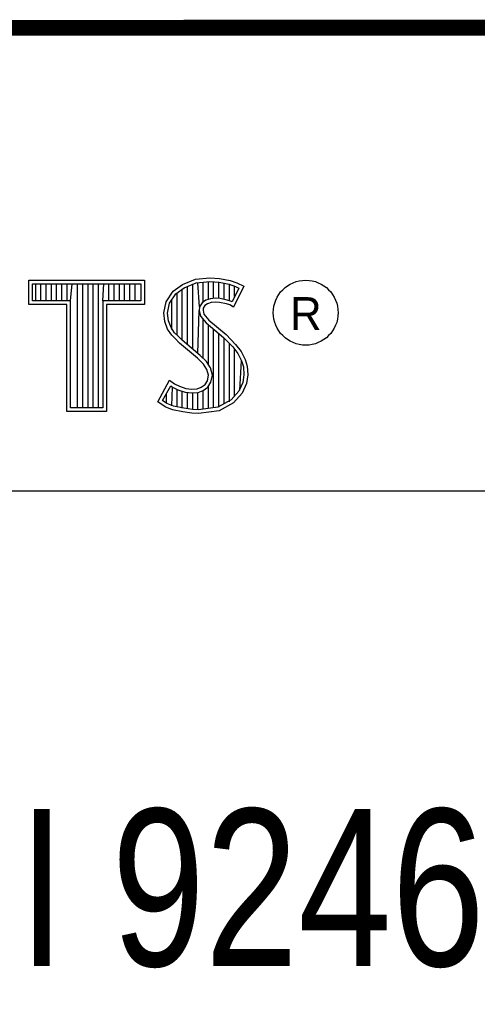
# Model space of a CAD drawing. Header units: inches. Extents: x 0 to 22, y 0 to 17.
# Tile 19 of 28: x 18.452 to 19.036, y 1.716 to 2.97. Entities that reach past the tile are written whole.
import ezdxf

# ---------------------------------------------------------------- set-up
doc = ezdxf.new("R2010")
doc.units = ezdxf.units.IN
doc.header["$LTSCALE"] = 1.21
doc.header["$MEASUREMENT"] = 0
doc.layers.get('0').update_dxf_attribs({"linetype": 'CONTINUOUS'})
doc.layers.add('NOTE', color=7, linetype='CONTINUOUS')
doc.styles.get("Standard").update_dxf_attribs({"font": 'txt', "width": 0.8})
doc.styles.add('TEXTSTYLE_2', font='txt')

msp = doc.modelspace()

# ---------------------------------------------------------------- linework, layer by layer
at = {"color": 2, "linetype": 'CONTINUOUS'}
for p, q in [((16.375, 2.96), (21.5, 2.96)), ((16.3737, 2.9596), (21.5037, 2.9596)), ((18.4641, 2.6383), (18.6117, 2.6383)), ((18.4641, 2.607), (18.4641, 2.6383)), ((18.6117, 2.6383), (18.6117, 2.607)), ((18.6599, 2.6327), (18.6766, 2.6393)), ((18.6622, 2.6284), (18.6777, 2.6346)), ((18.6766, 2.6393), (18.695, 2.6413)), ((18.6777, 2.6346), (18.6951, 2.6365)), ((18.6819, 2.6044), (18.6798, 2.6348)), ((18.6865, 2.6103), (18.6865, 2.6355)), ((18.6932, 2.6137), (18.6932, 2.6362)), ((18.695, 2.6413), (18.7074, 2.6405)), ((18.6951, 2.6365), (18.7067, 2.6356)), ((18.6998, 2.6149), (18.6998, 2.6361)), ((18.7065, 2.6148), (18.7065, 2.6357)), ((18.7067, 2.6356), (18.7196, 2.6329)), ((18.7074, 2.6405), (18.7209, 2.6376)), ((18.7132, 2.6137), (18.7132, 2.6343)), ((18.7209, 2.6376), (18.7293, 2.6347)), ((18.7293, 2.6347), (18.7385, 2.6304)), ((18.469, 2.6334), (18.6068, 2.6334)), ((18.469, 2.6119), (18.469, 2.6334)), ((18.4729, 2.6119), (18.4729, 2.6334)), ((18.4795, 2.6119), (18.4795, 2.6334)), ((18.4862, 2.6119), (18.4862, 2.6334)), ((18.4929, 2.6119), (18.4929, 2.6334)), ((18.4996, 2.6119), (18.4996, 2.6334)), ((18.5062, 2.6119), (18.5062, 2.6334)), ((18.5129, 2.6119), (18.5129, 2.6334)), ((18.5174, 2.6119), (18.5196, 2.6334)), ((18.5263, 2.4756), (18.5263, 2.6334)), ((18.5329, 2.4756), (18.5329, 2.6334)), ((18.5396, 2.4756), (18.5396, 2.6334)), ((18.5463, 2.4756), (18.5463, 2.6334)), ((18.553, 2.4756), (18.553, 2.6334)), ((18.5584, 2.6119), (18.5596, 2.6334)), ((18.5663, 2.6119), (18.5663, 2.6334)), ((18.573, 2.6119), (18.573, 2.6334)), ((18.5797, 2.6119), (18.5797, 2.6334)), ((18.5863, 2.6119), (18.5863, 2.6334)), ((18.593, 2.6119), (18.593, 2.6334)), ((18.5997, 2.6119), (18.5997, 2.6334)), ((18.6068, 2.6334), (18.6068, 2.6119)), ((18.6391, 2.6108), (18.648, 2.624)), ((18.648, 2.624), (18.6599, 2.6327)), ((18.6516, 2.6206), (18.6622, 2.6284)), ((18.6531, 2.5683), (18.6531, 2.6217)), ((18.6598, 2.5616), (18.6598, 2.6266)), ((18.6664, 2.556), (18.6664, 2.6301)), ((18.6731, 2.5504), (18.6731, 2.6327)), ((18.7196, 2.6329), (18.7275, 2.6302)), ((18.7199, 2.6121), (18.7199, 2.6328)), ((18.7319, 2.6281), (18.7233, 2.6108)), ((18.7385, 2.6304), (18.7252, 2.6039)), ((18.7265, 2.6173), (18.7265, 2.6305)), ((18.7275, 2.6302), (18.7319, 2.6281)), ((18.5174, 2.6119), (18.469, 2.6119)), ((18.5174, 2.4756), (18.5174, 2.6119)), ((18.6068, 2.6119), (18.5584, 2.6119)), ((18.5584, 2.6119), (18.5584, 2.4756)), ((18.6362, 2.5964), (18.6391, 2.6108)), ((18.6411, 2.5962), (18.6437, 2.6089)), ((18.6437, 2.6089), (18.6516, 2.6206)), ((18.6464, 2.5754), (18.6464, 2.613)), ((18.6851, 2.6093), (18.6819, 2.6044)), ((18.6897, 2.6126), (18.6851, 2.6093)), ((18.6958, 2.6144), (18.6897, 2.6126)), ((18.6967, 2.6097), (18.6918, 2.6082)), ((18.7018, 2.6151), (18.6958, 2.6144)), ((18.7019, 2.6102), (18.6967, 2.6097)), ((18.708, 2.6148), (18.7018, 2.6151)), ((18.7074, 2.6099), (18.7019, 2.6102)), ((18.716, 2.6082), (18.7074, 2.6099)), ((18.7172, 2.6129), (18.708, 2.6148)), ((18.7227, 2.6112), (18.7172, 2.6129)), ((18.7233, 2.6108), (18.7227, 2.6112)), ((18.5125, 2.607), (18.4641, 2.607)), ((18.5125, 2.4708), (18.5125, 2.607)), ((18.6117, 2.607), (18.5633, 2.607)), ((18.5633, 2.607), (18.5633, 2.4708)), ((18.6374, 2.5855), (18.6362, 2.5964)), ((18.6798, 2.5449), (18.6815, 2.5996)), ((18.6819, 2.6044), (18.6815, 2.5996)), ((18.6815, 2.5996), (18.683, 2.5925)), ((18.6866, 2.6027), (18.6864, 2.5999)), ((18.6864, 2.5999), (18.6875, 2.5947)), ((18.6887, 2.6059), (18.6866, 2.6027)), ((18.6918, 2.6082), (18.6887, 2.6059)), ((18.7206, 2.6068), (18.716, 2.6082)), ((18.7252, 2.6039), (18.7206, 2.6068)), ((18.6411, 2.5757), (18.6374, 2.5855)), ((18.6421, 2.5866), (18.6411, 2.5962)), ((18.6455, 2.578), (18.6421, 2.5866)), ((18.683, 2.5925), (18.6901, 2.5838)), ((18.6865, 2.5387), (18.6865, 2.5882)), ((18.6875, 2.5947), (18.6936, 2.5872)), ((18.6901, 2.5838), (18.7125, 2.5652)), ((18.6936, 2.5872), (18.7157, 2.5688)), ((18.6463, 2.5682), (18.6411, 2.5757)), ((18.6501, 2.5713), (18.6455, 2.578)), ((18.6541, 2.5673), (18.6501, 2.5713)), ((18.6932, 2.5305), (18.6932, 2.5812)), ((18.6998, 2.4757), (18.6998, 2.5757)), ((18.6506, 2.5639), (18.6463, 2.5682)), ((18.6564, 2.5581), (18.6506, 2.5639)), ((18.6597, 2.5617), (18.6541, 2.5673)), ((18.6827, 2.5424), (18.6597, 2.5617)), ((18.7065, 2.4766), (18.7065, 2.5701)), ((18.7125, 2.5652), (18.7183, 2.5593)), ((18.7132, 2.4809), (18.7132, 2.5645)), ((18.7157, 2.5688), (18.7218, 2.5627)), ((18.7183, 2.5593), (18.7242, 2.5532)), ((18.7218, 2.5627), (18.7278, 2.5564)), ((18.6794, 2.5388), (18.6564, 2.5581)), ((18.7199, 2.4834), (18.7199, 2.5577)), ((18.7242, 2.5532), (18.7306, 2.5449)), ((18.7265, 2.4907), (18.7265, 2.5501)), ((18.7278, 2.5564), (18.7348, 2.5475)), ((18.7348, 2.5475), (18.7399, 2.5371)), ((18.6869, 2.5313), (18.6794, 2.5388)), ((18.6908, 2.5344), (18.6827, 2.5424)), ((18.6957, 2.5264), (18.6908, 2.5344)), ((18.7306, 2.5449), (18.7354, 2.5353)), ((18.7332, 2.4981), (18.7354, 2.5353)), ((18.7354, 2.5353), (18.7377, 2.5278)), ((18.7399, 2.5371), (18.7425, 2.5287)), ((18.6913, 2.5244), (18.6869, 2.5313)), ((18.6933, 2.5172), (18.6913, 2.5244)), ((18.6983, 2.5174), (18.6957, 2.5264)), ((18.7377, 2.5278), (18.7385, 2.5177)), ((18.7425, 2.5287), (18.7434, 2.5175)), ((18.6285, 2.4832), (18.6434, 2.5109)), ((18.6434, 2.5109), (18.6498, 2.5063)), ((18.689, 2.5054), (18.6918, 2.51)), ((18.6918, 2.51), (18.6933, 2.5172)), ((18.6964, 2.5082), (18.6983, 2.5174)), ((18.7385, 2.5177), (18.737, 2.5079)), ((18.7434, 2.5175), (18.7417, 2.5066)), ((18.6348, 2.4848), (18.6451, 2.5037)), ((18.6451, 2.5037), (18.6472, 2.5021)), ((18.6464, 2.4783), (18.6472, 2.5021)), ((18.6472, 2.5021), (18.6542, 2.4986)), ((18.6498, 2.5063), (18.6561, 2.5031)), ((18.6531, 2.4769), (18.6531, 2.499)), ((18.6542, 2.4986), (18.6634, 2.4955)), ((18.6561, 2.5031), (18.6645, 2.5002)), ((18.6598, 2.4753), (18.6598, 2.4967)), ((18.6645, 2.5002), (18.672, 2.4994)), ((18.672, 2.4994), (18.6789, 2.4999)), ((18.6789, 2.4999), (18.6841, 2.502)), ((18.68, 2.4952), (18.6864, 2.4976)), ((18.6841, 2.502), (18.689, 2.5054)), ((18.6864, 2.4976), (18.6926, 2.502)), ((18.6865, 2.4739), (18.6865, 2.4977)), ((18.6926, 2.502), (18.6964, 2.5082)), ((18.6932, 2.4748), (18.6932, 2.5024)), ((18.7321, 2.4969), (18.7222, 2.4859)), ((18.737, 2.5079), (18.7321, 2.4969)), ((18.7417, 2.5066), (18.7362, 2.4942)), ((18.6402, 2.4812), (18.6348, 2.4848)), ((18.6397, 2.4814), (18.6397, 2.4939)), ((18.6634, 2.4955), (18.6719, 2.4945)), ((18.6664, 2.4743), (18.6664, 2.4951)), ((18.6719, 2.4945), (18.68, 2.4952)), ((18.6731, 2.4733), (18.6731, 2.4943)), ((18.6798, 2.4731), (18.6798, 2.4951)), ((18.7222, 2.4859), (18.7053, 2.4764)), ((18.7362, 2.4942), (18.7252, 2.4821)), ((18.5584, 2.4756), (18.5174, 2.4756)), ((18.638, 2.4769), (18.6285, 2.4832)), ((18.6472, 2.4732), (18.638, 2.4769)), ((18.6486, 2.4778), (18.6402, 2.4812)), ((18.6607, 2.4703), (18.6472, 2.4732)), ((18.6616, 2.4751), (18.6486, 2.4778)), ((18.6727, 2.4734), (18.6616, 2.4751)), ((18.6804, 2.4731), (18.6727, 2.4734)), ((18.7053, 2.4764), (18.6804, 2.4731)), ((18.7068, 2.4717), (18.6806, 2.4683)), ((18.7252, 2.4821), (18.7068, 2.4717)), ((18.5633, 2.4708), (18.5125, 2.4708)), ((18.6722, 2.4686), (18.6607, 2.4703)), ((18.6806, 2.4683), (18.6722, 2.4686)), ((16.7288, 2.37), (21.5, 2.37))]:
    msp.add_line(p, q, dxfattribs=at)
at = {"color": 7, "linetype": 'CONTINUOUS', "const_width": 0.02}
msp.add_lwpolyline([(13.6, 2.9595), (21.5, 2.96)], dxfattribs=at)
at = {"color": 2, "linetype": 'CONTINUOUS'}
msp.add_circle((18.8172, 2.5968), 0.0414, dxfattribs=at)

# ---------------------------------------------------------------- texts
at = {"color": 2, "linetype": 'CONTINUOUS', "insert": (18.7972, 2.6166), "char_height": 0.0418, "width": 0.041753, "attachment_point": 1, "line_spacing_factor": 0.9, "style": 'TEXTSTYLE_2'}
msp.add_mtext('R', dxfattribs=at)
at = {"layer": 'NOTE', "color": 7, "linetype": 'CONTINUOUS', "insert": (18.9387, 1.9646), "char_height": 0.2, "width": 2.08, "attachment_point": 2, "line_spacing_factor": 0.9}
msp.add_mtext('NI 9246/9247 \\P ', dxfattribs=at)

doc.saveas('drawing.dxf')
